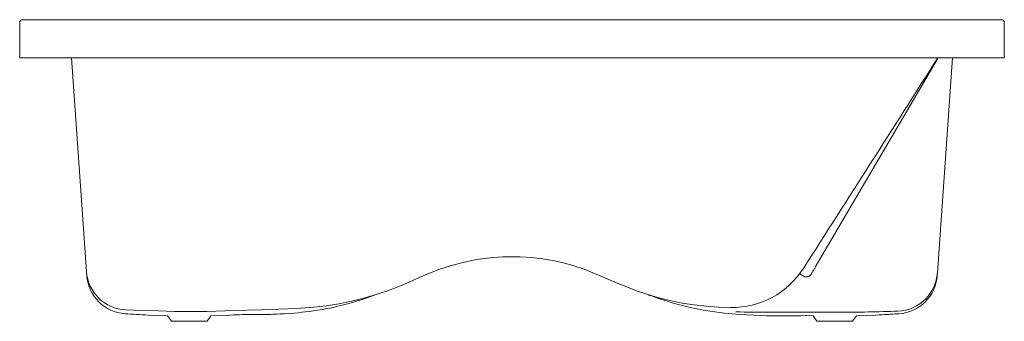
# Model space of a CAD drawing. Header units: millimetres. Extents: x 5673.49 to 5675.29, y 3779.37 to 3779.92.
import ezdxf

# ---------------------------------------------------------------- set-up
doc = ezdxf.new("R2010")
doc.units = ezdxf.units.MM
doc.layers.add('SANINDUSA', color=3, linetype='Continuous')

msp = doc.modelspace()

# ---------------------------------------------------------------- linework, layer by layer
at = {"layer": 'SANINDUSA', "lineweight": 15}
for p, q in [((5673.4877, 3779.8501), (5673.4877, 3779.9151)), ((5673.4927, 3779.9201), (5675.2827, 3779.9201)), ((5675.2877, 3779.9151), (5675.2877, 3779.8501)), ((5673.4877, 3779.8501), (5673.4927, 3779.8501)), ((5673.4927, 3779.8501), (5675.2827, 3779.8501)), ((5673.5826, 3779.8501), (5673.6099, 3779.4594)), ((5675.1667, 3779.8501), (5674.9422, 3779.4674)), ((5675.1928, 3779.8501), (5675.1653, 3779.4568)), ((5675.2827, 3779.8501), (5675.2877, 3779.8501)), ((5674.9139, 3779.4551), (5674.921, 3779.4509)), ((5673.7225, 3779.3797), (5673.758, 3779.3785)), ((5673.758, 3779.3785), (5673.7652, 3779.3684)), ((5673.8302, 3779.3684), (5673.8374, 3779.3785)), ((5673.8374, 3779.3785), (5673.8729, 3779.3797)), ((5674.9267, 3779.3789), (5674.938, 3779.3785)), ((5674.938, 3779.3785), (5674.9452, 3779.3684)), ((5675.0102, 3779.3684), (5675.0174, 3779.3785)), ((5675.0174, 3779.3785), (5675.0529, 3779.3797)), ((5673.7977, 3779.3684), (5673.7652, 3779.3684)), ((5673.8302, 3779.3684), (5673.7977, 3779.3684)), ((5674.9777, 3779.3684), (5674.9452, 3779.3684)), ((5675.0102, 3779.3684), (5674.9777, 3779.3684))]:
    msp.add_line(p, q, dxfattribs=at)
at = {"layer": 'SANINDUSA', "lineweight": 15, "flags": 128}
for points in [[(5674.115, 3779.4102), (5674.117, 3779.4107), (5674.1396, 3779.4173), (5674.1618, 3779.4249), (5674.1808, 3779.4323), (5674.1995, 3779.4403), (5674.2182, 3779.4485), (5674.2369, 3779.4564), (5674.2559, 3779.4637), (5674.2769, 3779.4705), (5674.2983, 3779.4761), (5674.3199, 3779.4806), (5674.3367, 3779.4832), (5674.3536, 3779.4851), (5674.3707, 3779.4862), (5674.3877, 3779.4865)], [(5674.3877, 3779.4865), (5674.4027, 3779.4863), (5674.4239, 3779.485), (5674.4433, 3779.4827), (5674.4625, 3779.4794), (5674.4816, 3779.4752), (5674.5005, 3779.47), (5674.5197, 3779.4635), (5674.5385, 3779.4561), (5674.5572, 3779.4482), (5674.5758, 3779.4401), (5674.5955, 3779.4319), (5674.6155, 3779.4243), (5674.6358, 3779.4175), (5674.6563, 3779.4114), (5674.6661, 3779.409)], [(5674.9422, 3779.4674), (5674.9413, 3779.4659), (5674.9404, 3779.4643), (5674.9395, 3779.4628), (5674.9387, 3779.4614), (5674.9379, 3779.4601), (5674.9372, 3779.4588), (5674.9365, 3779.4577), (5674.936, 3779.4568), (5674.9355, 3779.456), (5674.9351, 3779.4553), (5674.9349, 3779.4548), (5674.9347, 3779.4546), (5674.9346, 3779.4545)], [(5673.6099, 3779.4594), (5673.61, 3779.4575), (5673.6101, 3779.4559), (5673.6103, 3779.4537), (5673.6104, 3779.4524), (5673.6104, 3779.4519), (5673.6104, 3779.4518)], [(5675.165, 3779.4518), (5675.165, 3779.4519), (5675.165, 3779.4522), (5675.165, 3779.4526), (5675.1651, 3779.4531), (5675.1651, 3779.4538), (5675.1652, 3779.455), (5675.1653, 3779.4568)], [(5673.6819, 3779.3893), (5673.7114, 3779.3883), (5673.741, 3779.3873), (5673.7706, 3779.3866), (5673.8002, 3779.3863), (5673.8297, 3779.3866), (5673.8792, 3779.3879), (5673.9286, 3779.3894), (5673.9781, 3779.3911), (5674.0015, 3779.3923), (5674.0248, 3779.3941), (5674.0481, 3779.3966), (5674.0713, 3779.4003), (5674.0943, 3779.405), (5674.115, 3779.4102)], [(5673.895, 3779.3806), (5673.8956, 3779.3806), (5673.8971, 3779.3806), (5673.8989, 3779.3806), (5673.901, 3779.3806), (5673.9031, 3779.3806), (5673.9052, 3779.3806), (5673.907, 3779.3806), (5673.9086, 3779.3806), (5673.9103, 3779.3806), (5673.9124, 3779.3806), (5673.9151, 3779.3806), (5673.9182, 3779.3807), (5673.9217, 3779.3807), (5673.9254, 3779.3807), (5673.9294, 3779.3808), (5673.9336, 3779.3808), (5673.9382, 3779.3809), (5673.9426, 3779.381), (5673.9467, 3779.3811), (5673.9504, 3779.3813), (5673.9569, 3779.3815), (5673.9641, 3779.3818), (5673.972, 3779.3823), (5673.9806, 3779.3828), (5673.9898, 3779.3835), (5673.9974, 3779.3842), (5674.0038, 3779.3849), (5674.0098, 3779.3855), (5674.0168, 3779.3864), (5674.0243, 3779.3875), (5674.032, 3779.3886), (5674.0369, 3779.3894), (5674.0419, 3779.3903), (5674.0468, 3779.3912), (5674.0508, 3779.3919), (5674.054, 3779.3926), (5674.0575, 3779.3933), (5674.0625, 3779.3944), (5674.0693, 3779.3959), (5674.077, 3779.3978), (5674.0844, 3779.3997), (5674.0915, 3779.4016), (5674.0981, 3779.4035), (5674.103, 3779.405), (5674.1075, 3779.4064), (5674.1113, 3779.4076), (5674.1145, 3779.4086), (5674.1166, 3779.4093), (5674.1188, 3779.41), (5674.1213, 3779.4109), (5674.1242, 3779.4119), (5674.1279, 3779.4132), (5674.1307, 3779.4142), (5674.1328, 3779.4149), (5674.1342, 3779.4154), (5674.1364, 3779.4162)], [(5674.6364, 3779.4172), (5674.6369, 3779.417), (5674.6373, 3779.4168), (5674.6378, 3779.4167), (5674.6384, 3779.4164), (5674.6391, 3779.4162), (5674.6399, 3779.4159), (5674.6411, 3779.4154), (5674.6428, 3779.4148), (5674.6447, 3779.4142), (5674.6469, 3779.4134), (5674.6496, 3779.4124), (5674.6526, 3779.4114), (5674.6559, 3779.4102), (5674.6597, 3779.409), (5674.67, 3779.4056), (5674.6805, 3779.4025), (5674.6912, 3779.3994), (5674.7021, 3779.3966), (5674.7137, 3779.3938), (5674.7255, 3779.3913), (5674.7376, 3779.389), (5674.7502, 3779.3869), (5674.763, 3779.385), (5674.7762, 3779.3834), (5674.7897, 3779.382), (5674.8036, 3779.3809), (5674.8173, 3779.38), (5674.8301, 3779.3794), (5674.842, 3779.379), (5674.853, 3779.3787), (5674.863, 3779.3786), (5674.8721, 3779.3785), (5674.8803, 3779.3784), (5674.8866, 3779.3784), (5674.8933, 3779.3784), (5674.9004, 3779.3785), (5674.9079, 3779.3785), (5674.9158, 3779.3787), (5674.9241, 3779.3788), (5674.9267, 3779.3789)], [(5674.6661, 3779.409), (5674.677, 3779.4062), (5674.6988, 3779.4019), (5674.7208, 3779.3985), (5674.743, 3779.396), (5674.7653, 3779.3945), (5674.7875, 3779.3937)], [(5674.9851, 3779.385), (5674.9731, 3779.385), (5674.9431, 3779.3854), (5674.901, 3779.3854), (5674.8589, 3779.385)], [(5675.0525, 3779.3797), (5675.0525, 3779.3797), (5675.059, 3779.3801), (5675.0646, 3779.3804), (5675.0695, 3779.3807), (5675.0735, 3779.381), (5675.0767, 3779.3811), (5675.0791, 3779.3813), (5675.0813, 3779.3814), (5675.084, 3779.3816), (5675.0874, 3779.3818), (5675.0913, 3779.382), (5675.0947, 3779.3822)]]:
    msp.add_lwpolyline(points, dxfattribs=at)
at = {"layer": 'SANINDUSA', "lineweight": 15}
for centre, radius, start, end in [((5673.4927, 3779.9151), 0.005, 90, 180), ((5675.2827, 3779.9151), 0.005, 0, 90), ((5584.8226, 3837.2188), 107.0191, 327.339717, 327.584151), ((5674.7897, 3779.5489), 0.1552, 269.1882, 327.3578), ((5673.685, 3779.4645), 0.0753, 183.8626, 267.6418), ((5673.6852, 3779.4571), 0.075, 184.0217, 266.327), ((5674.926, 3779.4595), 0.01, 239.612, 329.612), ((5675.0902, 3779.4571), 0.075, 273.5579, 355.93), ((5675.0913, 3779.4618), 0.0742, 315.2483, 356.1598), ((5675.0906, 3779.4614), 0.0745, 271.9241, 315.8385), ((5673.9178, 3783.0258), 3.6513, 266.2723, 266.9356), ((5674.0045, 3776.3622), 3.0204, 92.0776, 92.5011), ((5674.8435, 3780.5468), 1.1619, 267.7096, 270.7608), ((5674.9863, 3782.1305), 2.7455, 269.9738, 272.2278)]:
    msp.add_arc(centre, radius, start, end, dxfattribs=at)

doc.saveas('drawing.dxf')
